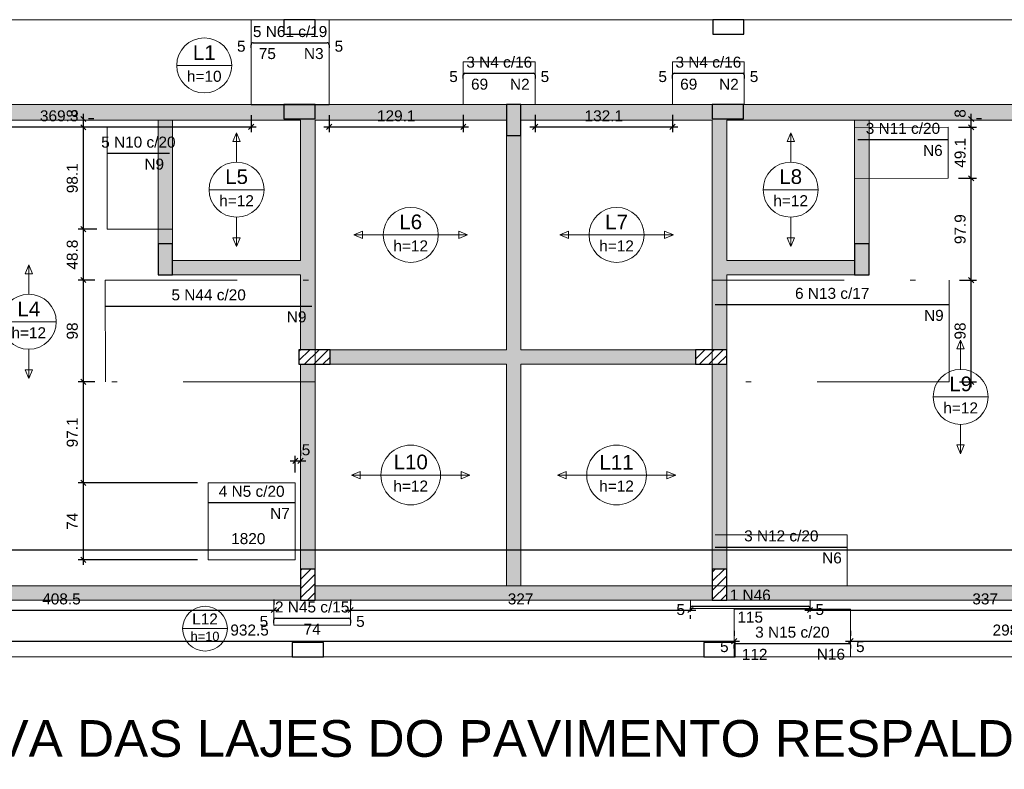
# Model space of a CAD drawing. Header units: millimetres. Extents: x 1852 to 2571, y -668 to -390.
# Tile 12 of 84: x 1911 to 1930, y -537 to -522. Entities that reach past the tile are written whole.
import ezdxf

# ---------------------------------------------------------------- set-up
doc = ezdxf.new("R2010")
doc.units = ezdxf.units.MM
doc.linetypes.add('DASHDOT', pattern=[25.4, 12.7, -6.35, 0, -6.35])
for name, color, linetype, lineweight in [('Descrição da armadura', 7, 'Continuous', 5), ('DT-Armadura negativa', 4, 'Continuous', 30), ('DT-Cotas', 9, 'Continuous', 5), ('DT-Hachura pilar em laje', 252, 'Continuous', 5), ('DT-Hachura viga em laje', 254, 'Continuous', 5), ('DT-Pontilhado', 9, 'DASHDOT', 5), ('DT-Textos', 7, 'Continuous', 5), ('DT-Título', 250, 'Continuous', 20), ('FO-Pilares', 4, 'Continuous', 30), ('FO-Vigas', 1, 'Continuous', 20), ('Textos armaduras', 7, 'Continuous', 5)]:
    doc.layers.add(name, color=color, linetype=linetype, lineweight=lineweight)
doc.styles.add('ARIAL', font='arial.ttf')
doc.styles.get("Standard").update_dxf_attribs({"font": 'arial.ttf'})
doc.dimstyles.new('UM_50.000000', dxfattribs={"dimtxt": 0.18, "dimasz": 0.1, "dimexe": 0.1, "dimexo": 0.2, "dimgap": 0, "dimtad": 1, "dimtih": 1, "dimtoh": 1, "dimdec": 1, "dimlfac": 50, "dimzin": 0, "dimdsep": 46, "dimtxsty": 'Standard', "dimcen": 0.09, "dimdle": 0.1, "dimadec": 1, "dimazin": 2, "dimtfac": 1, "dimtdec": 4, "dimtofl": 0, "dimtmove": 0, "dimatfit": 3, "dimfxl": 1, "dimtolj": 1, "dimarcsym": 0})
pattern_1 = [(45, (1891.98345, -1520.41239), (-0.088388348, 0.088388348), [])]

# ---------------------------------------------------------------- blocks, each defined once
blk = doc.blocks.new('_Oblique')
at = {"color": 0, "linetype": 'ByBlock', "lineweight": -2}
blk.add_line((-0.5, -0.5), (0.5, 0.5), dxfattribs=at)
blk = doc.blocks.new('*D523')
at = {"layer": 'DT-Cotas', "color": 0, "lineweight": -2, "transparency": 16777216}
for p, q in [((1897.224, -532.536), (1897.224, -532.212)), ((1933.625, -532.536), (1933.625, -532.212)), ((1897.124, -532.312), (1933.725, -532.312))]:
    blk.add_line(p, q, dxfattribs=at)
at = {"layer": 'DT-Cotas', "color": 0, "lineweight": -2, "transparency": 16777216, "xscale": 0.1, "yscale": 0.1, "zscale": 0.1, "rotation": 180}
blk.add_blockref('_Oblique', (1897.224, -532.312), dxfattribs=at)
at = {"layer": 'DT-Cotas', "color": 0, "lineweight": -2, "transparency": 16777216, "xscale": 0.1, "yscale": 0.1, "zscale": 0.1}
blk.add_blockref('_Oblique', (1933.625, -532.312), dxfattribs=at)
at = {"layer": 'DT-Cotas', "color": 7, "transparency": 16777216, "insert": (1915.425, -532.1), "char_height": 0.2118, "attachment_point": 5, "rotation": 0.0057, "style": 'ARIAL'}
blk.add_mtext('\\A1;1820', dxfattribs=at)
blk = doc.blocks.new('*D527')
at = {"layer": 'DT-Cotas', "color": 0, "lineweight": -2, "transparency": 16777216}
for p, q in [((1908.093, -523.943), (1908.093, -524.276)), ((1915.479, -523.952), (1915.479, -524.276)), ((1907.993, -524.176), (1915.579, -524.176))]:
    blk.add_line(p, q, dxfattribs=at)
at = {"layer": 'DT-Cotas', "color": 0, "lineweight": -2, "transparency": 16777216, "xscale": 0.1, "yscale": 0.1, "zscale": 0.1, "rotation": 180}
blk.add_blockref('_Oblique', (1908.093, -524.176), dxfattribs=at)
at = {"layer": 'DT-Cotas', "color": 0, "lineweight": -2, "transparency": 16777216, "xscale": 0.1, "yscale": 0.1, "zscale": 0.1}
blk.add_blockref('_Oblique', (1915.479, -524.176), dxfattribs=at)
at = {"layer": 'DT-Cotas', "color": 7, "transparency": 16777216, "insert": (1911.786, -523.964), "char_height": 0.2118, "attachment_point": 5, "rotation": 0.0057, "style": 'ARIAL'}
blk.add_mtext('\\A1;369.3', dxfattribs=at)
blk = doc.blocks.new('*D528')
at = {"layer": 'DT-Cotas', "color": 0, "lineweight": -2, "transparency": 16777216}
for p, q in [((1916.981, -523.952), (1916.981, -524.276)), ((1919.563, -523.943), (1919.563, -524.276)), ((1916.881, -524.176), (1919.663, -524.176))]:
    blk.add_line(p, q, dxfattribs=at)
at = {"layer": 'DT-Cotas', "color": 0, "lineweight": -2, "transparency": 16777216, "xscale": 0.1, "yscale": 0.1, "zscale": 0.1, "rotation": 180}
blk.add_blockref('_Oblique', (1916.981, -524.176), dxfattribs=at)
at = {"layer": 'DT-Cotas', "color": 0, "lineweight": -2, "transparency": 16777216, "xscale": 0.1, "yscale": 0.1, "zscale": 0.1}
blk.add_blockref('_Oblique', (1919.563, -524.176), dxfattribs=at)
at = {"layer": 'DT-Cotas', "color": 7, "transparency": 16777216, "insert": (1918.272, -523.964), "char_height": 0.2118, "attachment_point": 5, "rotation": 0.0057, "style": 'ARIAL'}
blk.add_mtext('\\A1;129.1', dxfattribs=at)
blk = doc.blocks.new('*D529')
at = {"layer": 'DT-Cotas', "color": 0, "lineweight": -2, "transparency": 16777216}
for p, q in [((1920.945, -523.943), (1920.945, -524.276)), ((1923.588, -523.943), (1923.588, -524.276)), ((1920.845, -524.176), (1923.688, -524.176))]:
    blk.add_line(p, q, dxfattribs=at)
at = {"layer": 'DT-Cotas', "color": 0, "lineweight": -2, "transparency": 16777216, "xscale": 0.1, "yscale": 0.1, "zscale": 0.1, "rotation": 180}
blk.add_blockref('_Oblique', (1920.945, -524.176), dxfattribs=at)
at = {"layer": 'DT-Cotas', "color": 0, "lineweight": -2, "transparency": 16777216, "xscale": 0.1, "yscale": 0.1, "zscale": 0.1}
blk.add_blockref('_Oblique', (1923.588, -524.176), dxfattribs=at)
at = {"layer": 'DT-Cotas', "color": 7, "transparency": 16777216, "insert": (1922.267, -523.964), "char_height": 0.2118, "attachment_point": 5, "rotation": 0.0057, "style": 'ARIAL'}
blk.add_mtext('\\A1;132.1', dxfattribs=at)
blk = doc.blocks.new('*D534')
at = {"layer": 'DT-Cotas', "color": 0, "lineweight": -2, "transparency": 16777216}
for p, q in [((1914.45, -531.025), (1912.151, -531.025)), ((1912.251, -532.605), (1912.251, -530.925)), ((1914.45, -532.505), (1912.151, -532.505))]:
    blk.add_line(p, q, dxfattribs=at)
at = {"layer": 'DT-Cotas', "color": 0, "lineweight": -2, "transparency": 16777216, "xscale": 0.1, "yscale": 0.1, "zscale": 0.1}
for p, rotation in [((1912.251, -531.025), 90), ((1912.251, -532.505), 270)]:
    blk.add_blockref('_Oblique', p, dxfattribs=dict(at, rotation=rotation))
at = {"layer": 'DT-Cotas', "color": 7, "transparency": 16777216, "insert": (1912.039, -531.765), "char_height": 0.2118, "attachment_point": 5, "rotation": 90, "style": 'ARIAL'}
blk.add_mtext('\\A1;74', dxfattribs=at)
blk = doc.blocks.new('*D535')
at = {"layer": 'DT-Cotas', "color": 0, "lineweight": -2, "transparency": 16777216}
for p, q in [((1912.251, -531.125), (1912.251, -528.983)), ((1912.474, -529.083), (1912.151, -529.083)), ((1914.45, -531.025), (1912.151, -531.025))]:
    blk.add_line(p, q, dxfattribs=at)
at = {"layer": 'DT-Cotas', "color": 0, "lineweight": -2, "transparency": 16777216, "xscale": 0.1, "yscale": 0.1, "zscale": 0.1}
for p, rotation in [((1912.251, -529.083), 90), ((1912.251, -531.025), 270)]:
    blk.add_blockref('_Oblique', p, dxfattribs=dict(at, rotation=rotation))
at = {"layer": 'DT-Cotas', "color": 7, "transparency": 16777216, "insert": (1912.039, -530.054), "char_height": 0.2118, "attachment_point": 5, "rotation": 90, "style": 'ARIAL'}
blk.add_mtext('\\A1;97.1', dxfattribs=at)
blk = doc.blocks.new('*D536')
at = {"layer": 'DT-Cotas', "color": 0, "lineweight": -2, "transparency": 16777216}
for p, q in [((1912.474, -527.122), (1912.151, -527.122)), ((1912.251, -529.183), (1912.251, -527.022)), ((1912.474, -529.083), (1912.151, -529.083))]:
    blk.add_line(p, q, dxfattribs=at)
at = {"layer": 'DT-Cotas', "color": 0, "lineweight": -2, "transparency": 16777216, "xscale": 0.1, "yscale": 0.1, "zscale": 0.1}
for p, rotation in [((1912.251, -527.122), 90), ((1912.251, -529.083), 270)]:
    blk.add_blockref('_Oblique', p, dxfattribs=dict(at, rotation=rotation))
at = {"layer": 'DT-Cotas', "color": 7, "transparency": 16777216, "insert": (1912.039, -528.103), "char_height": 0.2118, "attachment_point": 5, "rotation": 90, "style": 'ARIAL'}
blk.add_mtext('\\A1;98', dxfattribs=at)
blk = doc.blocks.new('*D537')
at = {"layer": 'DT-Cotas', "color": 0, "lineweight": -2, "transparency": 16777216}
for p, q in [((1912.51, -526.145), (1912.151, -526.145)), ((1912.251, -527.222), (1912.251, -526.045)), ((1912.474, -527.122), (1912.151, -527.122))]:
    blk.add_line(p, q, dxfattribs=at)
at = {"layer": 'DT-Cotas', "color": 0, "lineweight": -2, "transparency": 16777216, "xscale": 0.1, "yscale": 0.1, "zscale": 0.1}
for p, rotation in [((1912.251, -526.145), 90), ((1912.251, -527.122), 270)]:
    blk.add_blockref('_Oblique', p, dxfattribs=dict(at, rotation=rotation))
at = {"layer": 'DT-Cotas', "color": 7, "transparency": 16777216, "insert": (1912.039, -526.634), "char_height": 0.2118, "attachment_point": 5, "rotation": 90, "style": 'ARIAL'}
blk.add_mtext('\\A1;48.8', dxfattribs=at)
blk = doc.blocks.new('*D538')
at = {"layer": 'DT-Cotas', "color": 0, "lineweight": -2, "transparency": 16777216}
for p, q in [((1912.251, -526.245), (1912.251, -524.083)), ((1912.51, -524.183), (1912.151, -524.183)), ((1912.51, -526.145), (1912.151, -526.145))]:
    blk.add_line(p, q, dxfattribs=at)
at = {"layer": 'DT-Cotas', "color": 0, "lineweight": -2, "transparency": 16777216, "xscale": 0.1, "yscale": 0.1, "zscale": 0.1}
for p, rotation in [((1912.251, -524.183), 90), ((1912.251, -526.145), 270)]:
    blk.add_blockref('_Oblique', p, dxfattribs=dict(at, rotation=rotation))
at = {"layer": 'DT-Cotas', "color": 7, "transparency": 16777216, "insert": (1912.039, -525.164), "char_height": 0.2118, "attachment_point": 5, "rotation": 90, "style": 'ARIAL'}
blk.add_mtext('\\A1;98.1', dxfattribs=at)
blk = doc.blocks.new('*D539')
at = {"layer": 'DT-Cotas', "color": 0, "lineweight": -2, "transparency": 16777216}
for p, q in [((1912.251, -524.283), (1912.251, -523.923)), ((1912.451, -524.023), (1912.351, -524.023)), ((1912.51, -524.183), (1912.151, -524.183))]:
    blk.add_line(p, q, dxfattribs=at)
at = {"layer": 'DT-Cotas', "color": 0, "lineweight": -2, "transparency": 16777216, "xscale": 0.1, "yscale": 0.1, "zscale": 0.1}
for p, rotation in [((1912.251, -524.023), 90), ((1912.251, -524.183), 270)]:
    blk.add_blockref('_Oblique', p, dxfattribs=dict(at, rotation=rotation))
at = {"layer": 'DT-Cotas', "color": 7, "transparency": 16777216, "insert": (1912.039, -523.917), "char_height": 0.2118, "attachment_point": 5, "rotation": 90, "style": 'ARIAL'}
blk.add_mtext('\\A1;8', dxfattribs=at)
blk = doc.blocks.new('*D542')
at = {"layer": 'DT-Cotas', "color": 0, "lineweight": -2, "transparency": 16777216}
for p, q in [((1916.33, -530.825), (1916.33, -530.502)), ((1916.43, -530.402), (1916.43, -530.502)), ((1916.23, -530.602), (1916.53, -530.602))]:
    blk.add_line(p, q, dxfattribs=at)
at = {"layer": 'DT-Cotas', "color": 0, "lineweight": -2, "transparency": 16777216, "xscale": 0.1, "yscale": 0.1, "zscale": 0.1, "rotation": 180}
blk.add_blockref('_Oblique', (1916.33, -530.602), dxfattribs=at)
at = {"layer": 'DT-Cotas', "color": 0, "lineweight": -2, "transparency": 16777216, "xscale": 0.1, "yscale": 0.1, "zscale": 0.1}
blk.add_blockref('_Oblique', (1916.43, -530.602), dxfattribs=at)
at = {"layer": 'DT-Cotas', "color": 7, "transparency": 16777216, "insert": (1916.536, -530.39), "char_height": 0.2118, "attachment_point": 5, "rotation": 0.0057, "style": 'ARIAL'}
blk.add_mtext('\\A1;5', dxfattribs=at)
blk = doc.blocks.new('*D508')
at = {"layer": 'DT-Cotas', "color": 0, "lineweight": -2, "transparency": 16777216}
for p, q in [((1929.336, -529.183), (1929.336, -527.023)), ((1929.112, -527.123), (1929.436, -527.123)), ((1929.112, -529.083), (1929.436, -529.083))]:
    blk.add_line(p, q, dxfattribs=at)
at = {"layer": 'DT-Cotas', "color": 0, "lineweight": -2, "transparency": 16777216, "xscale": 0.1, "yscale": 0.1, "zscale": 0.1}
for p, rotation in [((1929.336, -527.123), 90), ((1929.336, -529.083), 270)]:
    blk.add_blockref('_Oblique', p, dxfattribs=dict(at, rotation=rotation))
at = {"layer": 'DT-Cotas', "color": 7, "transparency": 16777216, "insert": (1929.124, -528.103), "char_height": 0.2118, "attachment_point": 5, "rotation": 90, "style": 'ARIAL'}
blk.add_mtext('\\A1;98', dxfattribs=at)
blk = doc.blocks.new('*D509')
at = {"layer": 'DT-Cotas', "color": 0, "lineweight": -2, "transparency": 16777216}
for p, q in [((1929.093, -525.165), (1929.436, -525.165)), ((1929.336, -527.223), (1929.336, -525.065)), ((1929.112, -527.123), (1929.436, -527.123))]:
    blk.add_line(p, q, dxfattribs=at)
at = {"layer": 'DT-Cotas', "color": 0, "lineweight": -2, "transparency": 16777216, "xscale": 0.1, "yscale": 0.1, "zscale": 0.1}
for p, rotation in [((1929.336, -525.165), 90), ((1929.336, -527.123), 270)]:
    blk.add_blockref('_Oblique', p, dxfattribs=dict(at, rotation=rotation))
at = {"layer": 'DT-Cotas', "color": 7, "transparency": 16777216, "insert": (1929.124, -526.144), "char_height": 0.2118, "attachment_point": 5, "rotation": 90, "style": 'ARIAL'}
blk.add_mtext('\\A1;97.9', dxfattribs=at)
blk = doc.blocks.new('*D510')
at = {"layer": 'DT-Cotas', "color": 0, "lineweight": -2, "transparency": 16777216}
for p, q in [((1929.336, -525.265), (1929.336, -524.083)), ((1929.093, -524.183), (1929.436, -524.183)), ((1929.093, -525.165), (1929.436, -525.165))]:
    blk.add_line(p, q, dxfattribs=at)
at = {"layer": 'DT-Cotas', "color": 0, "lineweight": -2, "transparency": 16777216, "xscale": 0.1, "yscale": 0.1, "zscale": 0.1}
for p, rotation in [((1929.336, -524.183), 90), ((1929.336, -525.165), 270)]:
    blk.add_blockref('_Oblique', p, dxfattribs=dict(at, rotation=rotation))
at = {"layer": 'DT-Cotas', "color": 7, "transparency": 16777216, "insert": (1929.124, -524.674), "char_height": 0.2118, "attachment_point": 5, "rotation": 90, "style": 'ARIAL'}
blk.add_mtext('\\A1;49.1', dxfattribs=at)
blk = doc.blocks.new('*D511')
at = {"layer": 'DT-Cotas', "color": 0, "lineweight": -2, "transparency": 16777216}
for p, q in [((1929.336, -524.283), (1929.336, -523.923)), ((1929.536, -524.023), (1929.436, -524.023)), ((1929.093, -524.183), (1929.436, -524.183))]:
    blk.add_line(p, q, dxfattribs=at)
at = {"layer": 'DT-Cotas', "color": 0, "lineweight": -2, "transparency": 16777216, "xscale": 0.1, "yscale": 0.1, "zscale": 0.1}
for p, rotation in [((1929.336, -524.023), 90), ((1929.336, -524.183), 270)]:
    blk.add_blockref('_Oblique', p, dxfattribs=dict(at, rotation=rotation))
at = {"layer": 'DT-Cotas', "color": 7, "transparency": 16777216, "insert": (1929.124, -523.917), "char_height": 0.2118, "attachment_point": 5, "rotation": 90, "style": 'ARIAL'}
blk.add_mtext('\\A1;8', dxfattribs=at)
blk = doc.blocks.new('*D512')
at = {"layer": 'DT-Cotas', "color": 0, "lineweight": -2, "transparency": 16777216}
for p, q in [((1906.125, -533.876), (1906.125, -533.971)), ((1924.775, -533.871), (1924.775, -533.971)), ((1906.025, -534.071), (1924.875, -534.071))]:
    blk.add_line(p, q, dxfattribs=at)
at = {"layer": 'DT-Cotas', "color": 0, "lineweight": -2, "transparency": 16777216, "xscale": 0.1, "yscale": 0.1, "zscale": 0.1, "rotation": 180}
blk.add_blockref('_Oblique', (1906.125, -534.071), dxfattribs=at)
at = {"layer": 'DT-Cotas', "color": 0, "lineweight": -2, "transparency": 16777216, "xscale": 0.1, "yscale": 0.1, "zscale": 0.1}
blk.add_blockref('_Oblique', (1924.775, -534.071), dxfattribs=at)
at = {"layer": 'DT-Cotas', "color": 7, "transparency": 16777216, "insert": (1915.45, -533.859), "char_height": 0.2118, "attachment_point": 5, "rotation": 0.0057, "style": 'ARIAL'}
blk.add_mtext('\\A1;932.5', dxfattribs=at)
blk = doc.blocks.new('*D513')
at = {"layer": 'DT-Cotas', "color": 0, "lineweight": -2, "transparency": 16777216}
for p, q in [((1927.015, -533.871), (1927.015, -533.971)), ((1932.975, -533.871), (1932.975, -533.971)), ((1926.915, -534.071), (1933.075, -534.071))]:
    blk.add_line(p, q, dxfattribs=at)
at = {"layer": 'DT-Cotas', "color": 0, "lineweight": -2, "transparency": 16777216, "xscale": 0.1, "yscale": 0.1, "zscale": 0.1, "rotation": 180}
blk.add_blockref('_Oblique', (1927.015, -534.071), dxfattribs=at)
at = {"layer": 'DT-Cotas', "color": 0, "lineweight": -2, "transparency": 16777216, "xscale": 0.1, "yscale": 0.1, "zscale": 0.1}
blk.add_blockref('_Oblique', (1932.975, -534.071), dxfattribs=at)
at = {"layer": 'DT-Cotas', "color": 7, "transparency": 16777216, "insert": (1929.995, -533.859), "char_height": 0.2118, "attachment_point": 5, "rotation": 0.0057, "style": 'ARIAL'}
blk.add_mtext('\\A1;298', dxfattribs=at)
blk = doc.blocks.new('*D514')
at = {"layer": 'DT-Cotas', "color": 0, "lineweight": -2, "transparency": 16777216}
for p, q in [((1907.745, -533.272), (1907.745, -533.372)), ((1915.915, -533.272), (1915.915, -533.372)), ((1907.645, -533.472), (1916.015, -533.472))]:
    blk.add_line(p, q, dxfattribs=at)
at = {"layer": 'DT-Cotas', "color": 0, "lineweight": -2, "transparency": 16777216, "xscale": 0.1, "yscale": 0.1, "zscale": 0.1, "rotation": 180}
blk.add_blockref('_Oblique', (1907.745, -533.472), dxfattribs=at)
at = {"layer": 'DT-Cotas', "color": 0, "lineweight": -2, "transparency": 16777216, "xscale": 0.1, "yscale": 0.1, "zscale": 0.1}
blk.add_blockref('_Oblique', (1915.915, -533.472), dxfattribs=at)
at = {"layer": 'DT-Cotas', "color": 7, "transparency": 16777216, "insert": (1911.83, -533.26), "char_height": 0.2118, "attachment_point": 5, "rotation": 0.0057, "style": 'ARIAL'}
blk.add_mtext('\\A1;408.5', dxfattribs=at)
blk = doc.blocks.new('*D515')
at = {"layer": 'DT-Cotas', "color": 0, "lineweight": -2, "transparency": 16777216}
for p, q in [((1917.395, -533.272), (1917.395, -533.372)), ((1917.295, -533.472), (1924.035, -533.472)), ((1923.935, -533.645), (1923.935, -533.572))]:
    blk.add_line(p, q, dxfattribs=at)
at = {"layer": 'DT-Cotas', "color": 0, "lineweight": -2, "transparency": 16777216, "xscale": 0.1, "yscale": 0.1, "zscale": 0.1, "rotation": 180}
blk.add_blockref('_Oblique', (1917.395, -533.472), dxfattribs=at)
at = {"layer": 'DT-Cotas', "color": 0, "lineweight": -2, "transparency": 16777216, "xscale": 0.1, "yscale": 0.1, "zscale": 0.1}
blk.add_blockref('_Oblique', (1923.935, -533.472), dxfattribs=at)
at = {"layer": 'DT-Cotas', "color": 7, "transparency": 16777216, "insert": (1920.665, -533.26), "char_height": 0.2118, "attachment_point": 5, "rotation": 0.0057, "style": 'ARIAL'}
blk.add_mtext('\\A1;327', dxfattribs=at)
blk = doc.blocks.new('*D516')
at = {"layer": 'DT-Cotas', "color": 0, "lineweight": -2, "transparency": 16777216}
for p, q in [((1932.975, -533.272), (1932.975, -533.372)), ((1926.135, -533.472), (1933.075, -533.472)), ((1926.235, -533.645), (1926.235, -533.572))]:
    blk.add_line(p, q, dxfattribs=at)
at = {"layer": 'DT-Cotas', "color": 0, "lineweight": -2, "transparency": 16777216, "xscale": 0.1, "yscale": 0.1, "zscale": 0.1, "rotation": 180}
blk.add_blockref('_Oblique', (1926.235, -533.472), dxfattribs=at)
at = {"layer": 'DT-Cotas', "color": 0, "lineweight": -2, "transparency": 16777216, "xscale": 0.1, "yscale": 0.1, "zscale": 0.1}
blk.add_blockref('_Oblique', (1932.975, -533.472), dxfattribs=at)
at = {"layer": 'DT-Cotas', "color": 7, "transparency": 16777216, "insert": (1929.605, -533.26), "char_height": 0.2118, "attachment_point": 5, "rotation": 0.0057, "style": 'ARIAL'}
blk.add_mtext('\\A1;337', dxfattribs=at)

msp = doc.modelspace()

# ---------------------------------------------------------------- hatches: boundary and pattern name
at = {"layer": 'DT-Hachura pilar em laje', "linetype": 'Continuous'}
for points in [[(1916.1103, -523.7428), (1916.1103, -523.8828), (1916.1103, -524.0228), (1916.4103, -524.0228), (1916.7103, -524.0228), (1916.7103, -523.8828), (1916.7103, -523.7428), (1916.4103, -523.7428)], [(1920.3913, -524.3428), (1920.5313, -524.3428), (1920.6713, -524.3428), (1920.6713, -524.0428), (1920.6713, -523.7428), (1920.5313, -523.7428), (1920.3913, -523.7428), (1920.3913, -524.0428)], [(1924.3523, -523.7428), (1924.3523, -523.8828), (1924.3523, -524.0228), (1924.6523, -524.0228), (1924.9523, -524.0228), (1924.9523, -523.8828), (1924.9523, -523.7428), (1924.6523, -523.7428)], [(1913.6895, -527.0238), (1913.8295, -527.0238), (1913.9695, -527.0238), (1913.9695, -526.7238), (1913.9695, -526.4238), (1913.8295, -526.4238), (1913.6895, -526.4238), (1913.6895, -526.7238)], [(1927.3731, -526.4238), (1927.2331, -526.4238), (1927.0931, -526.4238), (1927.0931, -526.7238), (1927.0931, -527.0238), (1927.2331, -527.0238), (1927.3731, -527.0238), (1927.3731, -526.7238)]]:
    msp.add_hatch(color=256, dxfattribs=at).paths.add_polyline_path(points)
h = msp.add_hatch(dxfattribs=at)
h.set_pattern_fill('ANSI31', color=256, style=0)
h.set_pattern_definition(pattern_1)
h.paths.add_polyline_path([(1916.4003, -528.464), (1916.4003, -528.604), (1916.4003, -528.744), (1916.7003, -528.744), (1917.0003, -528.744), (1917.0003, -528.604), (1917.0003, -528.464), (1916.7003, -528.464)])
h = msp.add_hatch(dxfattribs=at)
h.set_pattern_fill('ANSI31', color=256, style=0)
h.set_pattern_definition(pattern_1)
h.paths.add_polyline_path([(1924.0323, -528.464), (1924.0323, -528.604), (1924.0323, -528.744), (1924.3323, -528.744), (1924.6323, -528.744), (1924.6323, -528.604), (1924.6323, -528.464), (1924.3323, -528.464)])
h = msp.add_hatch(dxfattribs=at)
h.set_pattern_fill('ANSI31', color=256, style=0)
h.set_pattern_definition(pattern_1)
h.paths.add_polyline_path([(1916.4303, -533.2852), (1916.5703, -533.2852), (1916.7103, -533.2852), (1916.7103, -532.9852), (1916.7103, -532.6852), (1916.5703, -532.6852), (1916.4303, -532.6852), (1916.4303, -532.9852)])
h = msp.add_hatch(dxfattribs=at)
h.set_pattern_fill('ANSI31', color=256, style=0)
h.set_pattern_definition(pattern_1)
h.paths.add_polyline_path([(1924.6323, -532.6852), (1924.4923, -532.6852), (1924.3523, -532.6852), (1924.3523, -532.9852), (1924.3523, -533.2852), (1924.4923, -533.2852), (1924.6323, -533.2852), (1924.6323, -532.9852)])
at = {"layer": 'DT-Hachura viga em laje', "linetype": 'Continuous'}
for points in [[(1913.8297, -523.743), (1913.8297, -523.743), (1907.1877, -523.743), (1907.1877, -524.043), (1913.8297, -524.043), (1913.8297, -523.743)], [(1913.9697, -524.043), (1913.9697, -524.043), (1913.8297, -523.893), (1913.6895, -524.043), (1913.6895, -526.424), (1913.9697, -526.424), (1913.9697, -524.043)], [(1916.4301, -524.0228), (1916.4301, -524.0228), (1916.1101, -524.0228), (1916.1101, -523.743), (1913.8297, -523.743), (1913.8297, -524.043), (1916.4301, -524.043), (1916.4301, -524.0228)], [(1920.3911, -523.743), (1920.3911, -523.743), (1916.7101, -523.743), (1916.7101, -524.043), (1920.3911, -524.043), (1920.3911, -523.743)], [(1924.3521, -523.743), (1924.3521, -523.743), (1920.6711, -523.743), (1920.6711, -524.043), (1924.3521, -524.043), (1924.3521, -523.743)], [(1927.2331, -523.743), (1927.2331, -523.743), (1924.9523, -523.743), (1924.9523, -524.0228), (1924.6323, -524.0228), (1924.6323, -524.043), (1927.2331, -524.043), (1927.2331, -523.743)], [(1927.3731, -524.043), (1927.3731, -524.043), (1927.2331, -523.893), (1927.0931, -524.043), (1927.0931, -526.424), (1927.3731, -526.424), (1927.3731, -524.043)], [(1933.6347, -523.743), (1933.6347, -523.743), (1927.2331, -523.743), (1927.2331, -524.043), (1933.6347, -524.043), (1933.6347, -523.743)], [(1916.7101, -524.0228), (1916.7101, -524.0228), (1916.4301, -524.0228), (1916.4301, -526.744), (1916.5701, -526.884), (1916.7101, -526.884), (1916.7101, -524.0228)], [(1924.6323, -526.744), (1924.6323, -526.744), (1924.6323, -524.0228), (1924.3523, -524.0228), (1924.3523, -526.884), (1924.4923, -526.884), (1924.6323, -526.744)], [(1920.6711, -528.464), (1920.6711, -528.464), (1920.6711, -524.3428), (1920.3911, -524.3428), (1920.3911, -528.464), (1920.5311, -528.604), (1920.6711, -528.464)], [(1916.5701, -526.884), (1916.5701, -526.884), (1916.4301, -526.744), (1913.9697, -526.744), (1913.9697, -527.024), (1916.4301, -527.024), (1916.5701, -526.884)], [(1916.7101, -526.884), (1916.7101, -526.884), (1916.5701, -526.884), (1916.4301, -527.024), (1916.4301, -528.464), (1916.7101, -528.464), (1916.7101, -526.884)], [(1924.6323, -527.024), (1924.6323, -527.024), (1924.4923, -526.884), (1924.3521, -526.884), (1924.3521, -528.464), (1924.6323, -528.464), (1924.6323, -527.024)], [(1927.0931, -527.0238), (1927.0931, -527.0238), (1927.0931, -526.744), (1924.6323, -526.744), (1924.4923, -526.884), (1924.6323, -527.024), (1927.0931, -527.0238)], [(1920.5311, -528.604), (1920.5311, -528.604), (1920.3911, -528.464), (1917.0001, -528.464), (1917.0001, -528.744), (1920.3911, -528.744), (1920.5311, -528.604)], [(1920.6711, -533.0052), (1920.6711, -533.0052), (1920.6711, -528.744), (1920.5311, -528.604), (1920.3911, -528.744), (1920.3911, -533.0052), (1920.5311, -533.1452), (1920.6711, -533.0052)], [(1924.0321, -528.464), (1924.0321, -528.464), (1920.6711, -528.464), (1920.5311, -528.604), (1920.6711, -528.744), (1924.0321, -528.744), (1924.0321, -528.464)], [(1916.7103, -528.744), (1916.7103, -528.744), (1916.4301, -528.744), (1916.4301, -532.6852), (1916.7103, -532.6852), (1916.7103, -528.744)], [(1924.6321, -528.744), (1924.6321, -528.744), (1924.3523, -528.744), (1924.3523, -532.6852), (1924.6321, -532.6852), (1924.6321, -528.744)], [(1916.4301, -533.0052), (1916.4301, -533.0052), (1907.1681, -533.0052), (1907.1681, -533.2852), (1916.4301, -533.2852), (1916.4301, -533.0052)], [(1920.5311, -533.0052), (1920.5311, -533.0052), (1916.7101, -533.0052), (1916.7101, -533.2852), (1920.5311, -533.2852), (1920.5311, -533.0052)], [(1924.3523, -533.0052), (1924.3523, -533.0052), (1920.5311, -533.0052), (1920.5311, -533.2852), (1924.3523, -533.2852), (1924.3523, -533.0052)], [(1933.1145, -533.1452), (1933.1145, -533.1452), (1933.1145, -533.0052), (1924.6323, -533.0052), (1924.6323, -533.2852), (1932.9745, -533.2852), (1933.1145, -533.1452)]]:
    msp.add_hatch(color=256, dxfattribs=at).paths.add_polyline_path(points)

# ---------------------------------------------------------------- linework, layer by layer
at = {"layer": 'DT-Armadura negativa'}
for p, q in [((1915.5187, -522.5552), (1916.9405, -522.5552)), ((1915.4787, -522.6552), (1915.4787, -522.5952)), ((1916.9805, -522.5952), (1916.9805, -522.6552)), ((1919.5633, -523.2442), (1919.5633, -523.1742)), ((1919.5933, -523.1442), (1920.9151, -523.1442)), ((1920.9451, -523.1742), (1920.9451, -523.2442)), ((1923.5879, -523.2442), (1923.5879, -523.1742)), ((1923.6179, -523.1442), (1924.9397, -523.1442)), ((1924.9697, -523.1742), (1924.9697, -523.2442)), ((1927.1531, -524.4187), (1928.8931, -524.4187)), ((1912.7095, -524.6833), (1913.9095, -524.6833)), ((1912.6741, -527.6221), (1916.6503, -527.6221)), ((1924.4123, -527.5934), (1928.9123, -527.5934)), ((1914.6503, -531.4026), (1916.3303, -531.4026)), ((1924.4123, -532.2604), (1926.9523, -532.2604)), ((1923.9345, -533.4996), (1923.9345, -533.4311)), ((1923.966, -533.3996), (1926.203, -533.3996)), ((1926.2345, -533.4311), (1926.2345, -533.4996)), ((1915.9145, -533.7284), (1915.9145, -533.6599)), ((1915.946, -533.6284), (1917.363, -533.6284)), ((1917.3945, -533.6599), (1917.3945, -533.7284)), ((1924.8045, -534.1134), (1926.9845, -534.1134)), ((1924.7745, -534.2134), (1924.7745, -534.1434)), ((1927.0145, -534.1434), (1927.0145, -534.2134))]:
    msp.add_line(p, q, dxfattribs=at)
for centre, radius, start, end in [((1915.5187, -522.5952), 0.04, 90, 180), ((1916.9405, -522.5952), 0.04, 0, 90), ((1919.5933, -523.1742), 0.03, 90, 180), ((1920.9151, -523.1742), 0.03, 0, 90), ((1923.6179, -523.1742), 0.03, 90, 180), ((1924.9397, -523.1742), 0.03, 0, 90), ((1923.966, -533.4311), 0.0315, 90, 180), ((1926.203, -533.4311), 0.0315, 0, 90), ((1915.946, -533.6599), 0.0315, 90, 180), ((1917.363, -533.6599), 0.0315, 0, 90), ((1924.8045, -534.1434), 0.03, 90, 180), ((1926.9845, -534.1434), 0.03, 0, 90)]:
    msp.add_arc(centre, radius, start, end, dxfattribs=at)
at = {"layer": 'DT-Pontilhado', "ltscale": 0.2}
for points in [[(1916.9805, -522.1124), (1916.9805, -522.5212), (1916.9805, -523.3388), (1916.9805, -523.7524), (1915.4787, -523.7524), (1915.4787, -523.3388), (1915.4787, -522.5212), (1915.4787, -522.1124), (1916.9805, -522.1124)], [(1920.9451, -523.7428), (1920.9451, -522.9228), (1919.5633, -522.9228), (1919.5633, -523.7428), (1920.9451, -523.7428)], [(1924.9697, -523.7428), (1924.9697, -522.9228), (1923.5879, -522.9228), (1923.5879, -523.7428), (1924.9697, -523.7428)], [(1913.9695, -524.1852), (1913.9695, -524.6752), (1913.9695, -525.6552), (1913.9695, -526.1452), (1912.7095, -526.143), (1912.7095, -525.6552), (1912.7095, -524.6752), (1912.7095, -524.183), (1913.9695, -524.1852)], [(1928.8931, -525.163), (1928.8931, -524.183), (1927.0931, -524.1852), (1927.0931, -525.1652), (1928.8931, -525.163)], [(1916.7103, -527.122), (1916.7103, -527.6152), (1916.7103, -528.5951), (1916.7108, -529.082), (1912.6755, -529.083), (1912.6751, -528.5989), (1912.6741, -527.6152), (1912.6741, -527.123), (1916.7103, -527.122)], [(1928.9123, -527.123), (1928.9123, -527.6152), (1928.9123, -528.5952), (1928.9123, -529.083), (1924.3523, -529.083), (1924.3523, -528.5952), (1924.3523, -527.6152), (1924.3523, -527.123), (1928.9123, -527.123)], [(1916.3303, -531.0252), (1916.3303, -531.5352), (1916.3303, -532.5052), (1914.6503, -532.5052), (1914.6503, -531.5352), (1914.6503, -531.0252), (1916.3303, -531.0252)], [(1926.9523, -533.0052), (1926.9523, -532.0252), (1924.3523, -532.0252), (1924.3523, -533.0052), (1926.9523, -533.0052)], [(1915.9145, -533.7652), (1915.9145, -533.6066), (1915.9145, -533.299), (1915.9145, -533.2852), (1917.3945, -533.2852), (1917.3945, -533.299), (1917.3945, -533.6066), (1917.3945, -533.7652), (1915.9145, -533.7652)], [(1923.9345, -533.2852), (1923.9345, -533.4452), (1926.2345, -533.4452), (1926.2345, -533.2852), (1923.9345, -533.2852)], [(1924.7745, -534.3756), (1924.7745, -534.2218), (1924.7745, -533.9142), (1924.7745, -533.6066), (1924.7745, -533.4556), (1927.0145, -533.4556), (1927.0145, -533.6066), (1927.0145, -533.9142), (1927.0145, -534.2218), (1927.0145, -534.3756), (1924.7745, -534.3756)]]:
    msp.add_lwpolyline(points, close=True, dxfattribs=at)
at = {"layer": 'DT-Textos'}
for p, q in [((1914.048, -522.9924), (1915.107, -522.9924)), ((1915.1999, -524.289), (1915.1293, -524.4584)), ((1915.1293, -524.4584), (1915.2705, -524.4584)), ((1915.2705, -524.4584), (1915.1999, -524.289)), ((1925.8627, -524.289), (1925.7921, -524.4584)), ((1925.7921, -524.4584), (1925.9333, -524.4584)), ((1925.9333, -524.4584), (1925.8627, -524.289)), ((1914.6704, -525.3833), (1915.7294, -525.3833)), ((1925.3332, -525.3833), (1926.3922, -525.3833)), ((1915.2705, -526.3081), (1915.1293, -526.3081)), ((1915.1293, -526.3081), (1915.1999, -526.4776)), ((1915.1999, -526.4776), (1915.2705, -526.3081)), ((1917.626, -526.1829), (1917.4565, -526.2535)), ((1917.4565, -526.2535), (1917.626, -526.3241)), ((1917.626, -526.3241), (1917.626, -526.1829)), ((1918.0213, -526.2535), (1919.0803, -526.2535)), ((1919.6451, -526.2535), (1919.4757, -526.1829)), ((1919.4757, -526.1829), (1919.4757, -526.3241)), ((1919.4757, -526.3241), (1919.6451, -526.2535)), ((1921.587, -526.1829), (1921.4175, -526.2535)), ((1921.4175, -526.2535), (1921.587, -526.3241)), ((1921.587, -526.3241), (1921.587, -526.1829)), ((1921.9823, -526.2535), (1923.0413, -526.2535)), ((1923.6061, -526.2535), (1923.4367, -526.1829)), ((1923.4367, -526.1829), (1923.4367, -526.3241)), ((1923.4367, -526.3241), (1923.6061, -526.2535)), ((1925.9333, -526.3081), (1925.7921, -526.3081)), ((1925.7921, -526.3081), (1925.8627, -526.4776)), ((1925.8627, -526.4776), (1925.9333, -526.3081)), ((1911.2, -526.8307), (1911.1294, -527.0002)), ((1911.2706, -527.0002), (1911.2, -526.8307)), ((1911.1294, -527.0002), (1911.2706, -527.0002)), ((1910.6705, -527.925), (1911.7295, -527.925)), ((1929.1335, -528.277), (1929.0629, -528.4464)), ((1929.0629, -528.4464), (1929.2041, -528.4464)), ((1929.2041, -528.4464), (1929.1335, -528.277)), ((1911.2706, -528.8499), (1911.1294, -528.8499)), ((1911.1294, -528.8499), (1911.2, -529.0193)), ((1911.2, -529.0193), (1911.2706, -528.8499)), ((1928.604, -529.3713), (1929.663, -529.3713)), ((1929.2041, -530.2961), (1929.0629, -530.2961)), ((1929.0629, -530.2961), (1929.1335, -530.4656)), ((1929.1335, -530.4656), (1929.2041, -530.2961)), ((1917.5808, -530.804), (1917.4114, -530.8746)), ((1917.4114, -530.8746), (1917.5808, -530.9452)), ((1917.5808, -530.9452), (1917.5808, -530.804)), ((1917.9762, -530.8746), (1919.1255, -530.8746)), ((1919.6903, -530.8746), (1919.5208, -530.804)), ((1919.5208, -530.804), (1919.5208, -530.9452)), ((1919.5208, -530.9452), (1919.6903, -530.8746)), ((1921.5418, -530.804), (1921.3724, -530.8746)), ((1921.3724, -530.8746), (1921.5418, -530.9452)), ((1921.5418, -530.9452), (1921.5418, -530.804)), ((1921.9372, -530.8746), (1923.0865, -530.8746)), ((1923.6513, -530.8746), (1923.4818, -530.804)), ((1923.4818, -530.804), (1923.4818, -530.9452)), ((1923.4818, -530.9452), (1923.6513, -530.8746)), ((1914.1615, -533.8306), (1915.0235, -533.8306))]:
    msp.add_line(p, q, dxfattribs=at)
for points in [[(1915.1999, -524.8538), (1915.1999, -524.289)], [(1925.8627, -524.8538), (1925.8627, -524.289)], [(1915.1999, -525.9128), (1915.1999, -526.4776)], [(1925.8627, -525.9128), (1925.8627, -526.4776)], [(1918.0213, -526.2535), (1917.4565, -526.2535)], [(1919.0803, -526.2535), (1919.6451, -526.2535)], [(1921.9823, -526.2535), (1921.4175, -526.2535)], [(1923.0413, -526.2535), (1923.6061, -526.2535)], [(1911.2, -527.3955), (1911.2, -526.8307)], [(1929.1335, -528.8418), (1929.1335, -528.277)], [(1911.2, -528.4545), (1911.2, -529.0193)], [(1929.1335, -529.9008), (1929.1335, -530.4656)], [(1917.9762, -530.8746), (1917.4114, -530.8746)], [(1919.1255, -530.8746), (1919.6903, -530.8746)], [(1921.9372, -530.8746), (1921.3724, -530.8746)], [(1923.0865, -530.8746), (1923.6513, -530.8746)]]:
    msp.add_lwpolyline(points, dxfattribs=at)
for centre, radius in [((1914.5775, -522.9924), 0.5295), ((1915.1999, -525.3833), 0.5295), ((1925.8627, -525.3833), 0.5295), ((1918.5508, -526.2535), 0.5295), ((1922.5118, -526.2535), 0.5295), ((1911.2, -527.925), 0.5295), ((1929.1335, -529.3713), 0.5295), ((1918.5508, -530.8746), 0.5746), ((1922.5118, -530.8746), 0.5746), ((1914.5925, -533.8306), 0.431)]:
    msp.add_circle(centre, radius, dxfattribs=at)
at = {"layer": 'FO-Pilares'}
for points in [[(1916.1103, -522.1124), (1916.1103, -522.2524), (1916.1103, -522.3924), (1916.4103, -522.3924), (1916.7103, -522.3924), (1916.7103, -522.2524), (1916.7103, -522.1124), (1916.4103, -522.1124), (1916.1103, -522.1124)], [(1924.3623, -522.1124), (1924.3623, -522.2524), (1924.3623, -522.3924), (1924.6623, -522.3924), (1924.9623, -522.3924), (1924.9623, -522.2524), (1924.9623, -522.1124), (1924.6623, -522.1124), (1924.3623, -522.1124)], [(1916.1103, -523.7428), (1916.1103, -523.8828), (1916.1103, -524.0228), (1916.4103, -524.0228), (1916.7103, -524.0228), (1916.7103, -523.8828), (1916.7103, -523.7428), (1916.4103, -523.7428), (1916.1103, -523.7428)], [(1920.3913, -524.3428), (1920.5313, -524.3428), (1920.6713, -524.3428), (1920.6713, -524.0428), (1920.6713, -523.7428), (1920.5313, -523.7428), (1920.3913, -523.7428), (1920.3913, -524.0428), (1920.3913, -524.3428)], [(1924.3523, -523.7428), (1924.3523, -523.8828), (1924.3523, -524.0228), (1924.6523, -524.0228), (1924.9523, -524.0228), (1924.9523, -523.8828), (1924.9523, -523.7428), (1924.6523, -523.7428), (1924.3523, -523.7428)], [(1913.6895, -527.0238), (1913.8295, -527.0238), (1913.9695, -527.0238), (1913.9695, -526.7238), (1913.9695, -526.4238), (1913.8295, -526.4238), (1913.6895, -526.4238), (1913.6895, -526.7238), (1913.6895, -527.0238)], [(1927.3731, -526.4238), (1927.2331, -526.4238), (1927.0931, -526.4238), (1927.0931, -526.7238), (1927.0931, -527.0238), (1927.2331, -527.0238), (1927.3731, -527.0238), (1927.3731, -526.7238), (1927.3731, -526.4238)], [(1916.4003, -528.464), (1916.4003, -528.604), (1916.4003, -528.744), (1916.7003, -528.744), (1917.0003, -528.744), (1917.0003, -528.604), (1917.0003, -528.464), (1916.7003, -528.464), (1916.4003, -528.464)], [(1924.0323, -528.464), (1924.0323, -528.604), (1924.0323, -528.744), (1924.3323, -528.744), (1924.6323, -528.744), (1924.6323, -528.604), (1924.6323, -528.464), (1924.3323, -528.464), (1924.0323, -528.464)], [(1916.4303, -533.2852), (1916.5703, -533.2852), (1916.7103, -533.2852), (1916.7103, -532.9852), (1916.7103, -532.6852), (1916.5703, -532.6852), (1916.4303, -532.6852), (1916.4303, -532.9852), (1916.4303, -533.2852)], [(1924.6323, -532.6852), (1924.4923, -532.6852), (1924.3523, -532.6852), (1924.3523, -532.9852), (1924.3523, -533.2852), (1924.4923, -533.2852), (1924.6323, -533.2852), (1924.6323, -532.9852), (1924.6323, -532.6852)], [(1916.2703, -534.0956), (1916.2703, -534.2356), (1916.2703, -534.3756), (1916.5703, -534.3756), (1916.8703, -534.3756), (1916.8703, -534.2356), (1916.8703, -534.0956), (1916.5703, -534.0956), (1916.2703, -534.0956)], [(1924.1923, -534.0956), (1924.1923, -534.2356), (1924.1923, -534.3756), (1924.4923, -534.3756), (1924.7923, -534.3756), (1924.7923, -534.2356), (1924.7923, -534.0956), (1924.4923, -534.0956), (1924.1923, -534.0956)]]:
    msp.add_lwpolyline(points, close=True, dxfattribs=at)
at = {"layer": 'FO-Vigas'}
for p, q in [((1907.3277, -522.1124), (1916.1103, -522.1124)), ((1916.7103, -522.1124), (1924.3623, -522.1124)), ((1924.9623, -522.1124), (1934.5451, -522.1124)), ((1907.1877, -523.743), (1913.8295, -523.743)), ((1913.8295, -523.743), (1916.1103, -523.743)), ((1916.7103, -523.743), (1920.3913, -523.743)), ((1920.6713, -523.743), (1924.3523, -523.743)), ((1924.9523, -523.743), (1927.2331, -523.743)), ((1927.2331, -523.743), (1933.6347, -523.743)), ((1907.1877, -524.043), (1913.8295, -524.043)), ((1913.6895, -526.4238), (1913.6895, -524.043)), ((1913.8295, -524.043), (1916.4303, -524.043)), ((1913.9695, -526.4238), (1913.9695, -524.043)), ((1916.4303, -526.7438), (1916.4303, -524.043)), ((1916.7103, -524.043), (1920.3913, -524.043)), ((1916.7103, -526.8838), (1916.7103, -524.043)), ((1920.6713, -524.043), (1924.3523, -524.043)), ((1924.3523, -526.8838), (1924.3523, -524.043)), ((1924.6323, -524.043), (1927.2331, -524.043)), ((1924.6323, -526.7438), (1924.6323, -524.043)), ((1927.0931, -526.4238), (1927.0931, -524.043)), ((1927.2331, -524.043), (1933.6347, -524.043)), ((1927.3731, -526.4238), (1927.3731, -524.043)), ((1920.3913, -528.464), (1920.3913, -524.3428)), ((1920.6713, -528.464), (1920.6713, -524.3428)), ((1913.9695, -526.7438), (1916.4303, -526.7438)), ((1916.7103, -528.464), (1916.7103, -526.8838)), ((1924.3523, -528.464), (1924.3523, -526.8838)), ((1924.6323, -526.7438), (1927.0931, -526.7438)), ((1913.9695, -527.0238), (1916.4303, -527.0238)), ((1916.4303, -528.464), (1916.4303, -527.0238)), ((1924.6323, -528.464), (1924.6323, -527.0238)), ((1924.6323, -527.0238), (1927.0931, -527.0238)), ((1917.0003, -528.464), (1920.3913, -528.464)), ((1920.6713, -528.464), (1924.0323, -528.464)), ((1916.4303, -532.6852), (1916.4303, -528.744)), ((1916.7103, -532.6852), (1916.7103, -528.744)), ((1917.0003, -528.744), (1920.3913, -528.744)), ((1920.3913, -533.0052), (1920.3913, -528.744)), ((1920.6713, -533.0052), (1920.6713, -528.744)), ((1920.6713, -528.744), (1924.0323, -528.744)), ((1924.3523, -532.6852), (1924.3523, -528.744)), ((1924.6323, -532.6852), (1924.6323, -528.744)), ((1907.1681, -533.0052), (1916.4303, -533.0052)), ((1916.7103, -533.0052), (1920.5313, -533.0052)), ((1920.5313, -533.0052), (1924.3523, -533.0052)), ((1924.6323, -533.0052), (1933.1145, -533.0052)), ((1907.1681, -533.2852), (1916.4303, -533.2852)), ((1916.7103, -533.2852), (1920.5313, -533.2852)), ((1920.5313, -533.2852), (1924.3523, -533.2852)), ((1924.6323, -533.2852), (1932.9745, -533.2852)), ((1907.3277, -534.3756), (1916.2703, -534.3756)), ((1916.8703, -534.3756), (1924.1923, -534.3756)), ((1924.7923, -534.3756), (1932.9745, -534.3756))]:
    msp.add_line(p, q, dxfattribs=at)

# ---------------------------------------------------------------- texts
at = {"layer": 'Descrição da armadura', "linetype": 'Continuous', "char_height": 0.2118, "line_spacing_factor": 0.798, "style": 'ARIAL'}
for s, insert, width, attachment_point in [('5 N61 c/19', (1916.2296, -522.4493), 2.869342, 8), ('N3', (1916.8746, -522.8729), 0.758398, 9), ('3 N4 c/16', (1920.2542, -523.0383), 2.539389, 8), ('3 N4 c/16', (1924.2788, -523.0383), 2.539389, 8), ('N2', (1920.8392, -523.4619), 0.758398, 9), ('N2', (1924.8638, -523.4619), 0.758398, 9), ('3 N11 c/20', (1928.0231, -524.3128), 2.869342, 8), ('5 N10 c/20', (1913.3095, -524.5774), 2.869342, 8), ('N6', (1928.7872, -524.7364), 0.758398, 9), ('N9', (1913.8036, -525.001), 0.758398, 9), ('5 N44 c/20', (1914.6622, -527.5162), 2.869342, 8), ('6 N13 c/17', (1926.6623, -527.4875), 2.869342, 8), ('N9', (1916.5444, -527.9398), 0.758398, 9), ('N9', (1928.8064, -527.9111), 0.758398, 9), ('4 N5 c/20', (1915.4903, -531.2967), 2.539389, 8), ('N7', (1916.2244, -531.7203), 0.758398, 9), ('3 N12 c/20', (1925.6823, -532.1545), 2.869342, 8), ('N6', (1926.8464, -532.5781), 0.758398, 9), ('1 N46', (1925.0845, -533.2937), 1.583135, 8), ('2 N45 c/15', (1916.6545, -533.5225), 2.869342, 8), ('3 N15 c/20', (1925.8945, -534.0075), 2.869342, 8), ('N16', (1926.9086, -534.4311), 1.088351, 9)]:
    msp.add_mtext(s, dxfattribs=dict(at, insert=insert, width=width, attachment_point=attachment_point))
at = {"layer": 'DT-Textos', "attachment_point": 8, "line_spacing_factor": 0.798, "style": 'ARIAL'}
for s, insert, char_height in [('L1', (1914.5775, -522.8865), 0.2824), ('h=10', (1914.5775, -523.3101), 0.2118), ('L5', (1915.1999, -525.2774), 0.2824), ('L8', (1925.8627, -525.2774), 0.2824), ('h=12', (1915.1999, -525.701), 0.2118), ('h=12', (1925.8627, -525.701), 0.2118), ('L6', (1918.5508, -526.1476), 0.2824), ('L7', (1922.5118, -526.1476), 0.2824), ('h=12', (1918.5508, -526.5712), 0.2118), ('h=12', (1922.5118, -526.5712), 0.2118), ('L4', (1911.2, -527.8191), 0.2824), ('h=12', (1911.2, -528.2427), 0.2118), ('L9', (1929.1335, -529.2654), 0.2824), ('h=12', (1929.1335, -529.689), 0.2118), ('L10', (1918.5508, -530.7687), 0.2824), ('L11', (1922.5118, -530.7687), 0.2824), ('h=12', (1918.5508, -531.1923), 0.2118), ('h=12', (1922.5118, -531.1923), 0.2118), ('L12', (1914.5925, -533.7506), 0.2118), ('h=10', (1914.5925, -534.0686), 0.1765)]:
    msp.add_mtext(s, dxfattribs=dict(at, insert=insert, char_height=char_height))
at = {"layer": 'DT-Título', "insert": (1935.1455, -536.5144), "char_height": 0.706, "width": 86.19499, "attachment_point": 9, "line_spacing_factor": 0.798, "style": 'ARIAL'}
msp.add_mtext('ARMAÇÃO NEGATIVA DAS LAJES DO PAVIMENTO RESPALDO (EIXO X)', dxfattribs=at)
at = {"layer": 'Textos armaduras', "linetype": 'Continuous', "char_height": 0.2118, "attachment_point": 7, "line_spacing_factor": 0.798, "style": 'ARIAL'}
for s, insert, width in [('5', (1915.2079, -522.7311), 0.329953), ('5', (1917.0864, -522.7311), 0.329953), ('75', (1915.627, -522.8729), 0.659905), ('5', (1919.2925, -523.3151), 0.329953), ('5', (1921.051, -523.3151), 0.329953), ('5', (1923.3171, -523.3151), 0.329953), ('5', (1925.0756, -523.3151), 0.329953), ('69', (1919.7116, -523.4619), 0.659905), ('69', (1923.7362, -523.4619), 0.659905), ('5', (1923.6637, -533.5712), 0.329953), ('5', (1926.3404, -533.5712), 0.329953), ('5', (1915.6437, -533.8), 0.329953), ('5', (1917.5004, -533.8), 0.329953), ('115', (1924.8371, -533.7173), 0.989858), ('74', (1916.4896, -533.9461), 0.659905), ('5', (1924.5037, -534.2843), 0.329953), ('5', (1927.1204, -534.2843), 0.329953), ('112', (1924.9228, -534.4311), 0.989858)]:
    msp.add_mtext(s, dxfattribs=dict(at, insert=insert, width=width))

# ---------------------------------------------------------------- dimensions: what is measured, and where the dimension line sits
at = {"layer": 'DT-Cotas'}
for base, p1, p2, picture, middle in [((1915.4787, -524.176), (1908.0925, -523.7428), (1915.4787, -523.7524), '*D527', (1911.7856, -523.9642)), ((1919.5633, -524.176), (1916.9805, -523.7524), (1919.5633, -523.7428), '*D528', (1918.2719, -523.9642)), ((1923.5879, -524.176), (1920.9451, -523.7428), (1923.5879, -523.7428), '*D529', (1922.2665, -523.9642)), ((1916.4303, -530.6016), (1916.3303, -531.0252), (1916.4303, -530.6016), '*D542', (1916.5362, -530.3898)), ((1933.6251, -532.312), (1897.2243, -532.7356), (1933.6251, -532.7356), '*D523', (1915.4247, -532.1002)), ((1915.9145, -533.4719), (1907.7449, -533.4719), (1915.9145, -533.4719), '*D514', (1911.8297, -533.2601)), ((1923.9345, -533.4719), (1917.3945, -533.4719), (1923.9345, -533.4452), '*D515', (1920.6645, -533.2601)), ((1932.9745, -533.4719), (1926.2345, -533.4452), (1932.9745, -533.4719), '*D516', (1929.6045, -533.2601)), ((1924.7745, -534.0706), (1906.1249, -534.0756), (1924.7745, -534.0706), '*D512', (1915.4497, -533.8588)), ((1932.9745, -534.0706), (1927.0145, -534.0706), (1932.9745, -534.0706), '*D513', (1929.9945, -533.8588))]:
    dim = msp.add_linear_dim(base=base, p1=p1, p2=p2, dimstyle='UM_50.000000', override={"dimtxt": 0.2118, "dimasz": 0.1, "dimexe": 0.1, "dimexo": 0.2, "dimtad": 1, "dimtih": 0, "dimtoh": 0, "dimdec": 1, "dimlfac": 50, "dimzin": 8, "dimtxsty": 'ARIAL', "dimblk": 'Oblique', "dimblk1": 'Oblique', "dimblk2": 'Oblique', "dimsah": 1, "dimdle": 0.1, "dimse1": 0, "dimse2": 0, "dimclrt": 7, "dimadec": 1, "dimazin": 3, "dimtmove": 2, "dimldrblk": 'Oblique'}, dxfattribs=at)
    dim.commit()
    dim.dimension.update_dxf_attribs({"geometry": picture, "text_midpoint": middle, "dimtype": 160, "text_rotation": 0.00573})
for base, p1, p2, picture, middle in [((1912.2505, -524.023), (1912.7095, -524.183), (1912.2505, -524.023), '*D539', (1912.0387, -523.9171)), ((1929.3359, -524.023), (1928.8931, -524.183), (1929.3359, -524.023), '*D511', (1929.1241, -523.9171)), ((1912.2505, -524.183), (1912.7095, -526.1452), (1912.7095, -524.183), '*D538', (1912.0387, -525.1641)), ((1929.3359, -524.183), (1928.8931, -525.1652), (1928.8931, -524.183), '*D510', (1929.1241, -524.6741)), ((1929.3359, -525.1652), (1928.9123, -527.123), (1928.8931, -525.1652), '*D509', (1929.1241, -526.1441)), ((1912.2505, -526.1452), (1912.6741, -527.122), (1912.7095, -526.1452), '*D537', (1912.0387, -526.6336)), ((1912.25052, -527.12203), (1912.67412, -529.08298), (1912.67412, -527.12203), '*D536', (1912.03872, -528.10251)), ((1929.3359, -527.123), (1928.9123, -529.083), (1928.9123, -527.123), '*D508', (1929.1241, -528.103)), ((1912.2505, -529.083), (1914.6503, -531.0252), (1912.6741, -529.083), '*D535', (1912.0387, -530.0541)), ((1912.2505, -531.0252), (1914.6503, -532.5052), (1914.6503, -531.0252), '*D534', (1912.0387, -531.7652))]:
    dim = msp.add_linear_dim(base=base, p1=p1, p2=p2, angle=90, dimstyle='UM_50.000000', override={"dimtxt": 0.2118, "dimasz": 0.1, "dimexe": 0.1, "dimexo": 0.2, "dimtad": 1, "dimtih": 0, "dimtoh": 0, "dimdec": 1, "dimlfac": 50, "dimzin": 8, "dimtxsty": 'ARIAL', "dimblk": 'Oblique', "dimblk1": 'Oblique', "dimblk2": 'Oblique', "dimsah": 1, "dimdle": 0.1, "dimse1": 0, "dimse2": 0, "dimclrt": 7, "dimadec": 1, "dimazin": 3, "dimtmove": 2, "dimldrblk": 'Oblique'}, dxfattribs=at)
    dim.commit()
    dim.dimension.update_dxf_attribs({"geometry": picture, "text_midpoint": middle, "dimtype": 160, "text_rotation": 90})

doc.saveas('drawing.dxf')
